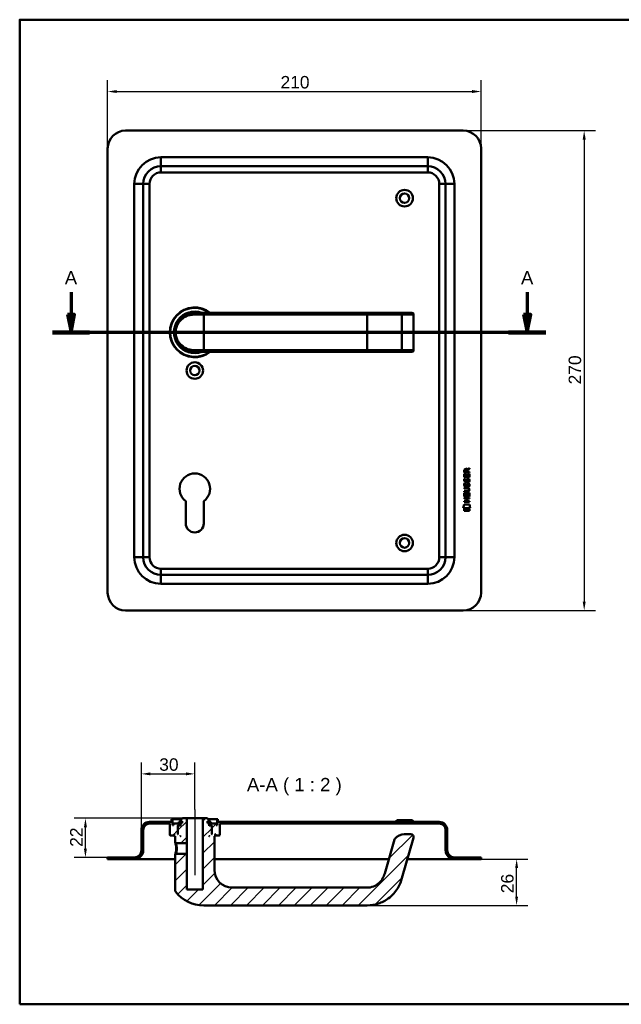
# Model space of a CAD drawing. Header units: millimetres. Extents: x 20 to 833, y 20 to 574.
# Tile 1 of 7: x 20 to 358, y 20 to 574. Entities that reach past the tile are written whole.
import ezdxf

# ---------------------------------------------------------------- set-up
doc = ezdxf.new("R2010")
doc.units = ezdxf.units.MM
doc.header["$LTSCALE"] = 2
for name, color, linetype, lineweight in [('Bemaßungen(DIN)', 7, 'Continuous', 25), ('Mittellinie(DIN)', 7, 'Continuous', 25), ('Schnittansichtslinien(DIN)', 7, 'Continuous', 70), ('Sichtbare Kanten(DIN)', 7, 'Continuous', 50), ('Sichtbare tangentiale Kanten(DIN)', 7, 'Continuous', 50), ('Skizziergeometrie(DIN)', 7, 'Continuous', 50), ('Symbole(DIN)', 7, 'Continuous', 25)]:
    doc.layers.add(name, color=color, linetype=linetype, lineweight=lineweight)
doc.layers.add('Schraffur', color=179, linetype='Continuous', lineweight=9, true_color=0x1e1e47)
doc.styles.add('Aktuell-DINGroßer Text', font='arial.ttf')
doc.styles.add('STANDARD-DIN~0', font='arial.ttf')
doc.dimstyles.new('CAD-LAN', dxfattribs={"dimscale": 2, "dimtxt": 3.5, "dimasz": 2.5, "dimexe": 3.175, "dimexo": 0, "dimgap": 0.8, "dimtad": 1, "dimrnd": 1e-08, "dimtxsty": 'STANDARD-DIN~0', "dimcen": 0.09, "dimdle": 10, "dimclrd": 250, "dimclre": 250, "dimclrt": 250, "dimadec": 0, "dimazin": 2, "dimtfac": 1, "dimtmove": 0, "dimatfit": 3, "dimfxl": 1, "dimtolj": 1, "dimtzin": 0, "dimlwd": 25, "dimlwe": 25, "dimarcsym": 0})

# ---------------------------------------------------------------- blocks, each defined once
blk = doc.blocks.new('Ränder Standardrahmen')
at = {"layer": 'Skizziergeometrie(DIN)', "flags": 128}
blk.add_lwpolyline([(10, 10), (10, 287), (410, 287), (410, 10), (10, 10)], dxfattribs=at)
blk = doc.blocks.new('*D21')
at = {"layer": 'Bemaßungen(DIN)', "color": 250, "linetype": 'Continuous', "lineweight": 25, "true_color": 0x3f3f3f, "transparency": 16777216}
for p, q in [((69.46, 501.58), (69.46, 539.93)), ((279.46, 501.58), (279.46, 539.93)), ((74.46, 533.58), (274.46, 533.58))]:
    blk.add_line(p, q, dxfattribs=at)
at = {"layer": 'Bemaßungen(DIN)', "color": 250, "linetype": 'Continuous', "true_color": 0x3f3f3f, "transparency": 16777216}
for points in [[(74.46, 534.41), (74.46, 532.75), (69.46, 533.58)], [(274.46, 534.41), (274.46, 532.75), (279.46, 533.58)]]:
    blk.add_solid(points, dxfattribs=at)
at = {"layer": 'Defpoints', "color": 0, "linetype": 'Continuous', "transparency": 16777216}
for p in [(279.46, 533.58), (69.46, 501.58), (279.46, 501.58)]:
    blk.add_point(p, dxfattribs=at)
at = {"layer": 'Bemaßungen(DIN)', "color": 250, "linetype": 'Continuous', "lineweight": 25, "true_color": 0x3f3f3f, "transparency": 16777216, "insert": (166.68, 542.33), "char_height": 7, "attachment_point": 1, "style": 'STANDARD-DIN~0'}
blk.add_mtext('\\A1;210', dxfattribs=at)
blk = doc.blocks.new('*D22')
at = {"layer": 'Bemaßungen(DIN)', "color": 250, "linetype": 'Continuous', "lineweight": 25, "true_color": 0x3f3f3f, "transparency": 16777216}
for p, q in [((269.46, 511.58), (343.81, 511.58)), ((337.46, 506.58), (337.46, 246.58)), ((269.46, 241.58), (343.81, 241.58))]:
    blk.add_line(p, q, dxfattribs=at)
at = {"layer": 'Bemaßungen(DIN)', "color": 250, "linetype": 'Continuous', "true_color": 0x3f3f3f, "transparency": 16777216}
for points in [[(336.63, 506.58), (338.3, 506.58), (337.46, 511.58)], [(336.63, 246.58), (338.3, 246.58), (337.46, 241.58)]]:
    blk.add_solid(points, dxfattribs=at)
at = {"layer": 'Defpoints', "color": 0, "linetype": 'Continuous', "transparency": 16777216}
for p in [(269.46, 511.58), (269.46, 241.58), (337.46, 241.58)]:
    blk.add_point(p, dxfattribs=at)
at = {"layer": 'Bemaßungen(DIN)', "color": 250, "linetype": 'Continuous', "lineweight": 25, "true_color": 0x3f3f3f, "transparency": 16777216, "insert": (328.72, 368.8), "char_height": 7, "attachment_point": 1, "rotation": 90, "style": 'STANDARD-DIN~0'}
blk.add_mtext('\\A1;270', dxfattribs=at)
blk = doc.blocks.new('2DTransSchnitt0')
at = {"layer": 'Schnittansichtslinien(DIN)', "linetype": 'Continuous'}
for p, q in [((24.44, 210.32), (24.44, 204.04)), ((152.71, 210.32), (152.71, 204.04)), ((23.44, 204.04), (24.44, 199.04)), ((25.44, 204.04), (23.44, 204.04)), ((24.44, 204.04), (24.44, 199.04)), ((24.44, 199.04), (25.44, 204.04)), ((151.71, 204.04), (152.71, 199.04)), ((153.71, 204.04), (151.71, 204.04)), ((152.71, 204.04), (152.71, 199.04)), ((152.71, 199.04), (153.71, 204.04)), ((157.93, 199.04), (19.22, 199.04))]:
    blk.add_line(p, q, dxfattribs=at)
at = {"layer": 'Schnittansichtslinien(DIN)', "linetype": 'Continuous', "lineweight": 140}
for p, q in [((29.65, 199.04), (19.22, 199.04)), ((157.93, 199.04), (147.49, 199.04))]:
    blk.add_line(p, q, dxfattribs=at)
at = {"layer": 'Schnittansichtslinien(DIN)', "linetype": 'Continuous', "flags": 128}
for points in [[(23.44, 204.04), (24.44, 199.04), (25.44, 204.04), (23.44, 204.04)], [(151.71, 204.04), (152.71, 199.04), (153.71, 204.04), (151.71, 204.04)]]:
    blk.add_lwpolyline(points, dxfattribs=at)
at = {"layer": 'Schnittansichtslinien(DIN)'}
for points in [[(23.44, 204.04), (24.44, 199.04), (25.44, 204.04), (23.44, 204.04)], [(151.71, 204.04), (152.71, 199.04), (153.71, 204.04), (151.71, 204.04)]]:
    blk.add_solid(points, dxfattribs=at)
at = {"layer": 'Schnittansichtslinien(DIN)', "char_height": 3.73, "attachment_point": 7, "style": 'Aktuell-DINGroßer Text'}
for insert in [(22.68, 212.54), (150.96, 212.54)]:
    blk.add_mtext('A', dxfattribs=dict(at, insert=insert))
blk = doc.blocks.new('*D24')
at = {"layer": 'Bemaßungen(DIN)', "color": 250, "linetype": 'Continuous', "lineweight": 25, "true_color": 0x3f3f3f, "transparency": 16777216}
for p, q in [((88.46, 118.15), (88.46, 156)), ((118.46, 129.65), (118.46, 156)), ((93.46, 149.65), (113.46, 149.65))]:
    blk.add_line(p, q, dxfattribs=at)
at = {"layer": 'Bemaßungen(DIN)', "color": 250, "linetype": 'Continuous', "true_color": 0x3f3f3f, "transparency": 16777216}
for points in [[(93.46, 150.49), (93.46, 148.82), (88.46, 149.65)], [(113.46, 150.49), (113.46, 148.82), (118.46, 149.65)]]:
    blk.add_solid(points, dxfattribs=at)
at = {"layer": 'Defpoints', "color": 0, "linetype": 'Continuous', "transparency": 16777216}
for p in [(118.46, 149.65), (118.46, 129.65), (88.46, 118.15)]:
    blk.add_point(p, dxfattribs=at)
at = {"layer": 'Bemaßungen(DIN)', "color": 250, "linetype": 'Continuous', "lineweight": 25, "true_color": 0x3f3f3f, "transparency": 16777216, "insert": (98.46, 158.41), "char_height": 7, "attachment_point": 1, "style": 'STANDARD-DIN~0'}
blk.add_mtext('\\A1;30', dxfattribs=at)
blk = doc.blocks.new('*D25')
at = {"layer": 'Bemaßungen(DIN)', "color": 250, "linetype": 'Continuous', "lineweight": 25, "true_color": 0x3f3f3f, "transparency": 16777216}
for p, q in [((111.46, 124.65), (50.61, 124.65)), ((56.96, 107.65), (56.96, 119.65)), ((69.46, 102.65), (50.61, 102.65))]:
    blk.add_line(p, q, dxfattribs=at)
at = {"layer": 'Bemaßungen(DIN)', "color": 250, "linetype": 'Continuous', "true_color": 0x3f3f3f, "transparency": 16777216}
for points in [[(56.13, 119.65), (57.8, 119.65), (56.96, 124.65)], [(56.13, 107.65), (57.8, 107.65), (56.96, 102.65)]]:
    blk.add_solid(points, dxfattribs=at)
at = {"layer": 'Defpoints', "color": 0, "linetype": 'Continuous', "transparency": 16777216}
for p in [(56.96, 124.65), (111.46, 124.65), (69.46, 102.65)]:
    blk.add_point(p, dxfattribs=at)
at = {"layer": 'Bemaßungen(DIN)', "color": 250, "linetype": 'Continuous', "lineweight": 25, "true_color": 0x3f3f3f, "transparency": 16777216, "insert": (48.33, 108.62), "char_height": 7, "attachment_point": 1, "rotation": 90, "style": 'STANDARD-DIN~0'}
blk.add_mtext('\\A1;22', dxfattribs=at)
blk = doc.blocks.new('*D26')
at = {"layer": 'Bemaßungen(DIN)', "color": 250, "linetype": 'Continuous', "lineweight": 25, "true_color": 0x3f3f3f, "transparency": 16777216}
for p, q in [((279.46, 101.65), (305.81, 101.65)), ((299.46, 80.65), (299.46, 96.65)), ((215.46, 75.65), (305.81, 75.65))]:
    blk.add_line(p, q, dxfattribs=at)
at = {"layer": 'Bemaßungen(DIN)', "color": 250, "linetype": 'Continuous', "true_color": 0x3f3f3f, "transparency": 16777216}
for points in [[(298.63, 96.65), (300.3, 96.65), (299.46, 101.65)], [(298.63, 80.65), (300.3, 80.65), (299.46, 75.65)]]:
    blk.add_solid(points, dxfattribs=at)
at = {"layer": 'Defpoints', "color": 0, "linetype": 'Continuous', "transparency": 16777216}
for p in [(279.46, 101.65), (299.46, 101.65), (215.46, 75.65)]:
    blk.add_point(p, dxfattribs=at)
at = {"layer": 'Bemaßungen(DIN)', "color": 250, "linetype": 'Continuous', "lineweight": 25, "true_color": 0x3f3f3f, "transparency": 16777216, "insert": (290.72, 82.5), "char_height": 7, "attachment_point": 1, "rotation": 90, "style": 'STANDARD-DIN~0'}
blk.add_mtext('\\A1;26', dxfattribs=at)

msp = doc.modelspace()

# ---------------------------------------------------------------- hatches: boundary and pattern name
at = {"layer": 'Schraffur'}
h = msp.add_hatch(dxfattribs=at)
h.set_pattern_fill('ANSI31', color=256, scale=50.8, style=0)
h.set_pattern_definition([(45, (0, 0), (-4.49013, 4.49013), [])])
edge = h.paths.add_edge_path()
edge.add_spline(control_points=[(107.835, 104.653), (107.773, 104.593), (107.711, 104.533), (107.587, 104.413), (107.525, 104.352), (107.463, 104.292)], knot_values=[-0.0518018, -0.0518018, -0.0518018, -0.0518018, -0.0259892, -0.0259892, 0, 0, 0, 0], degree=3, periodic=0)
edge.add_line((107.463, 104.292), (107.463, 83.993))
edge.add_spline(control_points=[(107.463, 83.993), (107.462, 83.911), (107.472, 83.798), (107.552, 83.565), (107.605, 83.467), (107.672, 83.379)], knot_values=[-0.0739623, -0.0739623, -0.0739623, -0.0739623, -0.0330522, -0.0330522, 0, 0, 0, 0], degree=3, periodic=0)
edge.add_ellipse((123.463, 95.653), major_axis=(-15.791, -12.274), ratio=1, start_angle=0, end_angle=52.14352)
edge.add_line((123.463, 75.653), (215.463, 75.653))
edge.add_spline(control_points=[(215.463, 75.653), (217.577, 75.653), (219.689, 75.997), (223.708, 77.314), (225.603, 78.284), (229.591, 81.218), (231.326, 83.239), (233.944, 87.572), (234.451, 89.311), (234.902, 90.885)], knot_values=[-1.6287984, -1.6287984, -1.6287984, -1.6287984, -1.2873005, -1.2873005, -0.9456559, -0.9456559, -0.4913093, -0.4913093, 0, 0, 0, 0], degree=3, periodic=0)
edge.add_line((234.902, 90.885), (241.456, 113.739))
edge.add_ellipse((240.014, 114.153), major_axis=(1.442, -0.413), ratio=1, start_angle=0, end_angle=106)
edge.add_line((240.014, 115.653), (236.31, 115.653))
edge.add_ellipse((236.31, 108.653), major_axis=(0, 7), ratio=1, start_angle=0, end_angle=48.30264)
edge.add_ellipse((232.204, 112.311), major_axis=(-1.12, 0.998), ratio=1, start_angle=0, end_angle=25.69736)
edge.add_line((230.762, 112.725), (225.29, 93.641))
edge.add_spline(control_points=[(225.29, 93.641), (225.005, 92.649), (224.63, 91.673), (223.811, 90.234), (223.215, 89.301), (221.269, 87.496), (220.188, 86.801), (217.781, 85.846), (216.556, 85.653), (215.463, 85.653)], knot_values=[-1.5570511, -1.5570511, -1.5570511, -1.5570511, -0.9847975, -0.9847975, -0.6392632, -0.6392632, -0.3276597, -0.3276597, 0, 0, 0, 0], degree=3, periodic=0)
edge.add_line((215.463, 85.653), (139.463, 85.653))
edge.add_ellipse((139.463, 95.653), major_axis=(0, -10), ratio=1, start_angle=270, end_angle=360, ccw=False)
edge.add_line((129.463, 95.653), (129.463, 114.653))
edge.add_line((129.463, 114.653), (129.763, 114.653))
edge.add_line((129.763, 114.653), (129.963, 114.853))
edge.add_line((129.963, 114.853), (129.963, 115.453))
edge.add_line((129.963, 115.453), (129.763, 115.653))
edge.add_line((129.763, 115.653), (130.063, 115.653))
edge.add_line((130.063, 115.653), (130.063, 115.153))
edge.add_line((130.063, 115.153), (130.163, 115.053))
edge.add_line((130.163, 115.053), (132.263, 115.053))
edge.add_line((132.263, 115.053), (132.463, 115.253))
edge.add_line((132.463, 115.253), (132.463, 121.653))
edge.add_line((132.463, 121.653), (255.963, 121.653))
edge.add_ellipse((255.963, 118.153), major_axis=(0, 3.5), ratio=1, start_angle=270, end_angle=360, ccw=False)
edge.add_line((259.463, 118.153), (259.463, 106.653))
edge.add_ellipse((264.463, 106.653), major_axis=(-5, 0), ratio=1, start_angle=0, end_angle=90)
edge.add_line((264.463, 101.653), (279.463, 101.653))
edge.add_line((279.463, 101.653), (279.463, 102.653))
edge.add_line((279.463, 102.653), (264.463, 102.653))
edge.add_ellipse((264.463, 106.653), major_axis=(0, -4), ratio=1, start_angle=270, end_angle=360, ccw=False)
edge.add_line((260.463, 106.653), (260.463, 118.153))
edge.add_ellipse((255.963, 118.153), major_axis=(4.5, 0), ratio=1, start_angle=0, end_angle=90)
edge.add_line((255.963, 122.653), (131.463, 122.653))
edge.add_line((131.463, 122.653), (131.463, 124.153))
edge.add_line((131.463, 124.153), (130.963, 124.153))
edge.add_line((130.963, 124.153), (130.963, 120.853))
edge.add_line((130.963, 120.853), (130.463, 120.853))
edge.add_line((130.463, 120.853), (130.463, 121.653))
edge.add_line((130.463, 121.653), (127.463, 121.653))
edge.add_line((127.463, 121.653), (127.463, 120.853))
edge.add_line((127.463, 120.853), (128.213, 120.853))
edge.add_line((128.213, 120.853), (128.013, 120.653))
edge.add_line((128.013, 120.653), (128.013, 115.853))
edge.add_line((128.013, 115.853), (128.213, 115.653))
edge.add_line((128.213, 115.653), (127.963, 115.653))
edge.add_line((127.963, 115.653), (127.963, 120.453))
edge.add_line((127.963, 120.453), (127.763, 120.653))
edge.add_line((127.763, 120.653), (126.663, 120.653))
edge.add_line((126.663, 120.653), (126.463, 120.453))
edge.add_line((126.463, 120.453), (126.463, 121.853))
edge.add_line((126.463, 121.853), (127.48, 121.853))
edge.add_line((127.48, 121.853), (127.48, 122.753))
edge.add_line((127.48, 122.753), (125.978, 122.753))
edge.add_line((125.978, 122.753), (125.978, 121.853))
edge.add_line((125.978, 121.853), (125.563, 121.853))
edge.add_line((125.563, 121.853), (125.563, 122.953))
edge.add_line((125.563, 122.953), (126.463, 122.953))
edge.add_line((126.463, 122.953), (126.463, 123.653))
edge.add_line((126.463, 123.653), (125.463, 124.653))
edge.add_line((125.463, 124.653), (122.963, 124.653))
edge.add_line((122.963, 124.653), (122.963, 84.653))
edge.add_line((122.963, 84.653), (113.963, 84.653))
edge.add_line((113.963, 84.653), (113.963, 104.653))
edge.add_line((113.963, 104.653), (107.835, 104.653))
h.paths.add_polyline_path([(126.663, 114.653), (126.463, 114.653), (126.463, 114.853)], flags=0)
edge = h.paths.add_edge_path()
edge.add_spline(control_points=[(107.463, 111.014), (107.526, 110.953), (107.589, 110.893), (107.713, 110.773), (107.774, 110.713), (107.836, 110.653)], knot_values=[-0.0519762, -0.0519762, -0.0519762, -0.0519762, -0.0259881, -0.0259881, -0.0001686, -0.0001686, -0.0001686, -0.0001686], degree=3, periodic=0)
edge.add_line((107.836, 110.653), (113.963, 110.653))
edge.add_line((113.963, 110.653), (113.963, 124.653))
edge.add_line((113.963, 124.653), (111.463, 124.653))
edge.add_line((111.463, 124.653), (110.463, 123.653))
edge.add_line((110.463, 123.653), (110.463, 122.953))
edge.add_line((110.463, 122.953), (111.363, 122.953))
edge.add_line((111.363, 122.953), (111.363, 121.853))
edge.add_line((111.363, 121.853), (110.949, 121.853))
edge.add_line((110.949, 121.853), (110.949, 122.753))
edge.add_line((110.949, 122.753), (109.447, 122.753))
edge.add_line((109.447, 122.753), (109.447, 121.853))
edge.add_line((109.447, 121.853), (110.463, 121.853))
edge.add_line((110.463, 121.853), (110.463, 120.453))
edge.add_line((110.463, 120.453), (110.263, 120.653))
edge.add_line((110.263, 120.653), (109.163, 120.653))
edge.add_line((109.163, 120.653), (108.963, 120.453))
edge.add_line((108.963, 120.453), (108.963, 115.653))
edge.add_line((108.963, 115.653), (108.713, 115.653))
edge.add_line((108.713, 115.653), (108.913, 115.853))
edge.add_line((108.913, 115.853), (108.913, 120.653))
edge.add_line((108.913, 120.653), (108.713, 120.853))
edge.add_line((108.713, 120.853), (109.463, 120.853))
edge.add_line((109.463, 120.853), (109.463, 121.653))
edge.add_line((109.463, 121.653), (106.463, 121.653))
edge.add_line((106.463, 121.653), (106.463, 120.853))
edge.add_line((106.463, 120.853), (105.963, 120.853))
edge.add_line((105.963, 120.853), (105.963, 124.153))
edge.add_line((105.963, 124.153), (105.463, 124.153))
edge.add_line((105.463, 124.153), (105.463, 122.653))
edge.add_line((105.463, 122.653), (92.963, 122.653))
edge.add_ellipse((92.963, 118.153), major_axis=(0, 4.5), ratio=1, start_angle=0, end_angle=90)
edge.add_line((88.463, 118.153), (88.463, 106.653))
edge.add_ellipse((84.463, 106.653), major_axis=(4, 0), ratio=1, start_angle=270, end_angle=360, ccw=False)
edge.add_line((84.463, 102.653), (69.463, 102.653))
edge.add_line((69.463, 102.653), (69.463, 101.653))
edge.add_line((69.463, 101.653), (84.463, 101.653))
edge.add_ellipse((84.463, 106.653), major_axis=(0, -5), ratio=1, start_angle=0, end_angle=90)
edge.add_line((89.463, 106.653), (89.463, 118.153))
edge.add_ellipse((92.963, 118.153), major_axis=(-3.5, 0), ratio=1, start_angle=270, end_angle=360, ccw=False)
edge.add_line((92.963, 121.653), (104.463, 121.653))
edge.add_line((104.463, 121.653), (104.463, 115.253))
edge.add_line((104.463, 115.253), (104.663, 115.053))
edge.add_line((104.663, 115.053), (106.763, 115.053))
edge.add_line((106.763, 115.053), (106.863, 115.153))
edge.add_line((106.863, 115.153), (106.863, 115.653))
edge.add_line((106.863, 115.653), (107.163, 115.653))
edge.add_line((107.163, 115.653), (106.963, 115.453))
edge.add_line((106.963, 115.453), (106.963, 114.853))
edge.add_line((106.963, 114.853), (107.163, 114.653))
edge.add_line((107.163, 114.653), (107.463, 114.653))
edge.add_line((107.463, 114.653), (107.463, 111.014))
h.paths.add_polyline_path([(110.463, 114.653), (110.263, 114.653), (110.463, 114.853)], flags=0)

# ---------------------------------------------------------------- linework, layer by layer
at = {"layer": 'Mittellinie(DIN)', "linetype": 'Continuous'}
msp.add_line((118.463, 129.653), (118.463, 92.653), dxfattribs=at)
at = {"layer": 'Sichtbare Kanten(DIN)'}
for p, q in [((269.463, 511.578), (79.463, 511.578)), ((69.463, 501.578), (69.463, 251.578)), ((279.463, 251.578), (279.463, 501.578)), ((249.463, 491.578), (99.463, 491.578)), ((89.463, 481.578), (89.463, 271.578)), ((259.463, 271.578), (259.463, 481.578)), ((117.847, 409.061), (117.847, 409.061)), ((118.463, 409.078), (123.463, 409.078)), ((215.463, 409.078), (123.463, 409.078)), ((233.941, 409.078), (215.463, 409.078)), ((240.494, 409.078), (233.941, 409.078)), ((240.494, 409.078), (240.514, 409.078)), ((241.514, 388.078), (241.514, 408.078)), ((123.463, 387.078), (118.463, 387.078)), ((123.463, 387.078), (215.463, 387.078)), ((215.463, 387.078), (233.941, 387.078)), ((233.941, 387.078), (240.494, 387.078)), ((234.024, 387.082), (234.024, 387.082)), ((240.514, 387.078), (240.494, 387.078)), ((271.705, 320.871), (272.9, 321.661)), ((272.9, 321.661), (272.9, 321.227)), ((270.038, 316.511), (270.04, 318.515)), ((272.896, 316.509), (270.038, 316.511)), ((270.04, 319.241), (270.042, 320.555)), ((272.899, 319.239), (270.04, 319.241)), ((270.04, 318.515), (270.388, 318.515)), ((270.388, 318.515), (270.387, 316.888)), ((270.387, 316.888), (271.281, 316.887)), ((270.391, 320.511), (270.39, 319.623)), ((270.39, 319.623), (271.408, 319.622)), ((271.281, 316.887), (271.282, 318.334)), ((271.282, 318.334), (271.631, 318.334)), ((271.408, 319.622), (271.408, 320.51)), ((271.631, 318.334), (271.63, 316.887)), ((271.63, 316.887), (272.548, 316.886)), ((271.758, 320.472), (271.757, 319.621)), ((271.757, 319.621), (272.899, 319.621)), ((272.9, 321.227), (271.758, 320.472)), ((272.548, 316.886), (272.55, 318.533)), ((272.55, 318.533), (272.898, 318.533)), ((272.898, 318.533), (272.896, 316.509)), ((272.899, 319.621), (272.899, 319.239)), ((270.033, 310.283), (270.033, 310.66)), ((270.033, 310.66), (271.679, 310.659)), ((271.703, 310.282), (270.033, 310.283)), ((270.208, 313.191), (270.546, 313.09)), ((270.21, 315.737), (270.548, 315.637)), ((270.404, 311.859), (270.411, 311.842)), ((270.406, 314.406), (270.413, 314.388)), ((271.088, 311.761), (271.099, 311.778)), ((271.09, 314.308), (271.101, 314.325)), ((272.136, 312.888), (272.124, 312.888)), ((272.138, 315.434), (272.126, 315.434)), ((270.027, 304.603), (270.027, 304.98)), ((270.027, 304.98), (272.886, 304.978)), ((270.029, 305.773), (270.031, 307.778)), ((272.888, 305.771), (270.029, 305.773)), ((270.031, 308.349), (270.032, 308.726)), ((271.677, 308.347), (270.031, 308.349)), ((270.031, 307.778), (270.379, 307.777)), ((270.032, 308.726), (271.701, 308.724)), ((270.379, 307.777), (270.378, 306.15)), ((270.378, 306.15), (271.273, 306.149)), ((271.273, 306.149), (271.274, 307.596)), ((271.274, 307.596), (271.622, 307.596)), ((271.622, 307.596), (271.621, 306.149)), ((271.621, 306.149), (272.54, 306.148)), ((272.54, 306.148), (272.541, 307.796)), ((272.541, 307.796), (272.889, 307.795)), ((272.583, 309.497), (272.582, 309.507)), ((272.886, 304.978), (272.886, 304.601)), ((272.889, 307.795), (272.888, 305.771)), ((113.363, 290.578), (113.363, 303.154)), ((123.563, 303.154), (123.563, 290.578)), ((269.494, 299.091), (269.953, 301.224)), ((269.953, 301.224), (272.96, 301.221)), ((270.026, 302.668), (270.026, 303.045)), ((270.026, 303.045), (271.269, 303.044)), ((272.884, 302.666), (270.026, 302.668)), ((271.27, 304.602), (270.027, 304.603)), ((271.269, 303.044), (271.27, 304.602)), ((271.626, 304.602), (271.625, 303.044)), ((271.625, 303.044), (272.884, 303.043)), ((272.886, 304.601), (271.626, 304.602)), ((272.884, 303.043), (272.884, 302.666)), ((272.96, 301.221), (273.41, 299.088)), ((273.41, 299.088), (269.494, 299.091)), ((269.953, 297.663), (269.954, 298.805)), ((272.95, 297.661), (269.953, 297.663)), ((269.954, 298.805), (272.951, 298.803)), ((272.951, 298.803), (272.95, 297.661)), ((99.463, 261.578), (249.463, 261.578)), ((79.463, 241.578), (269.463, 241.578)), ((105.463, 122.653), (92.963, 122.653)), ((105.963, 124.153), (105.463, 124.153)), ((105.463, 124.153), (105.463, 122.653)), ((105.963, 120.853), (105.963, 124.153)), ((105.963, 124.153), (110.963, 124.153)), ((110.949, 122.753), (109.447, 122.753)), ((109.447, 122.753), (109.447, 121.853)), ((111.463, 124.653), (110.463, 123.653)), ((110.463, 123.653), (110.463, 122.953)), ((110.463, 122.953), (111.363, 122.953)), ((110.949, 121.853), (110.949, 122.753)), ((111.363, 122.753), (110.949, 122.753)), ((111.363, 122.953), (111.363, 121.853)), ((113.963, 124.653), (111.463, 124.653)), ((113.963, 110.653), (113.963, 124.653)), ((113.963, 124.653), (122.963, 124.653)), ((125.463, 124.653), (122.963, 124.653)), ((122.963, 124.653), (122.963, 84.653)), ((126.463, 123.653), (125.463, 124.653)), ((125.563, 121.853), (125.563, 122.953)), ((125.563, 122.953), (126.463, 122.953)), ((125.978, 122.753), (125.563, 122.753)), ((125.963, 124.153), (130.963, 124.153)), ((127.48, 122.753), (125.978, 122.753)), ((125.978, 122.753), (125.978, 121.853)), ((126.463, 122.953), (126.463, 123.653)), ((127.48, 121.853), (127.48, 122.753)), ((131.463, 124.153), (130.963, 124.153)), ((130.963, 124.153), (130.963, 120.853)), ((131.463, 122.653), (131.463, 124.153)), ((255.963, 122.653), (131.463, 122.653)), ((232.213, 123.653), (231.213, 122.653)), ((232.213, 123.653), (240.713, 123.653)), ((240.713, 123.653), (241.713, 122.653)), ((88.463, 118.153), (88.463, 106.653)), ((89.463, 106.653), (89.463, 118.153)), ((92.963, 121.653), (104.463, 121.653)), ((104.463, 121.653), (104.463, 115.253)), ((106.463, 120.853), (105.963, 120.853)), ((109.463, 121.653), (106.463, 121.653)), ((106.463, 121.653), (106.463, 120.853)), ((108.913, 120.653), (108.713, 120.853)), ((108.713, 120.853), (109.463, 120.853)), ((108.913, 115.853), (108.913, 120.653)), ((108.913, 120.653), (109.163, 120.653)), ((109.163, 120.653), (108.963, 120.453)), ((108.963, 120.453), (108.963, 115.653)), ((110.263, 120.653), (109.163, 120.653)), ((109.447, 121.853), (110.463, 121.853)), ((109.463, 120.853), (109.463, 121.653)), ((109.463, 121.653), (110.463, 121.653)), ((110.463, 120.853), (109.463, 120.853)), ((110.463, 120.453), (110.263, 120.653)), ((110.463, 120.653), (110.263, 120.653)), ((110.463, 121.853), (110.463, 120.453)), ((111.363, 121.853), (110.949, 121.853)), ((125.978, 121.853), (125.563, 121.853)), ((126.463, 120.453), (126.463, 121.853)), ((126.463, 121.853), (127.48, 121.853)), ((126.463, 121.653), (127.463, 121.653)), ((127.463, 120.853), (126.463, 120.853)), ((126.663, 120.653), (126.463, 120.453)), ((126.663, 120.653), (126.463, 120.653)), ((127.763, 120.653), (126.663, 120.653)), ((130.463, 121.653), (127.463, 121.653)), ((127.463, 121.653), (127.463, 120.853)), ((127.463, 120.853), (128.213, 120.853)), ((127.963, 120.453), (127.763, 120.653)), ((127.763, 120.653), (128.013, 120.653)), ((127.963, 115.653), (127.963, 120.453)), ((128.213, 120.853), (128.013, 120.653)), ((128.013, 120.653), (128.013, 115.853)), ((130.463, 120.853), (130.463, 121.653)), ((130.963, 120.853), (130.463, 120.853)), ((132.463, 115.253), (132.463, 121.653)), ((132.463, 121.653), (255.963, 121.653)), ((259.463, 118.153), (259.463, 106.653)), ((260.463, 106.653), (260.463, 118.153)), ((104.463, 115.253), (104.663, 115.053)), ((104.663, 115.053), (106.763, 115.053)), ((106.763, 115.053), (106.863, 115.153)), ((106.763, 115.053), (106.963, 115.053)), ((106.863, 115.153), (106.863, 115.653)), ((106.863, 115.653), (107.163, 115.653)), ((106.963, 115.153), (106.863, 115.153)), ((107.163, 115.653), (106.963, 115.453)), ((106.963, 115.453), (106.963, 114.853)), ((106.963, 114.853), (107.163, 114.653)), ((107.163, 114.653), (107.463, 114.653)), ((107.463, 114.653), (107.463, 111.014)), ((107.464, 111.014), (107.836, 110.653)), ((108.713, 115.653), (108.913, 115.853)), ((108.963, 115.653), (108.713, 115.653)), ((108.963, 115.853), (108.913, 115.853)), ((110.263, 114.653), (110.463, 114.853)), ((110.463, 114.653), (110.263, 114.653)), ((110.463, 114.853), (110.463, 114.653)), ((126.463, 114.653), (126.463, 114.853)), ((126.463, 114.853), (126.663, 114.653)), ((126.663, 114.653), (126.463, 114.653)), ((128.013, 115.853), (127.963, 115.853)), ((128.213, 115.653), (127.963, 115.653)), ((128.013, 115.853), (128.213, 115.653)), ((129.463, 95.653), (129.463, 114.653)), ((129.463, 114.653), (129.763, 114.653)), ((129.963, 115.453), (129.763, 115.653)), ((129.763, 115.653), (130.063, 115.653)), ((129.763, 114.653), (129.963, 114.853)), ((129.963, 114.853), (129.963, 115.453)), ((130.063, 115.153), (129.963, 115.153)), ((129.963, 115.053), (130.163, 115.053)), ((130.063, 115.653), (130.063, 115.153)), ((130.063, 115.153), (130.163, 115.053)), ((130.163, 115.053), (132.263, 115.053)), ((132.263, 115.053), (132.463, 115.253)), ((230.762, 112.725), (225.29, 93.641)), ((234.902, 90.885), (241.456, 113.739)), ((240.014, 115.653), (236.31, 115.653)), ((107.836, 110.653), (113.963, 110.653)), ((113.963, 110.653), (113.963, 104.653)), ((84.463, 102.653), (69.463, 102.653)), ((69.463, 102.653), (69.463, 101.653)), ((69.463, 101.653), (84.463, 101.653)), ((84.463, 101.653), (99.463, 101.653)), ((107.463, 101.653), (99.463, 101.653)), ((107.835, 104.653), (107.463, 104.292)), ((107.463, 104.292), (107.463, 83.993)), ((113.963, 104.653), (107.835, 104.653)), ((113.963, 84.653), (113.963, 104.653)), ((227.587, 101.653), (129.463, 101.653)), ((249.463, 101.653), (237.99, 101.653)), ((249.463, 101.653), (264.463, 101.653)), ((279.463, 102.653), (264.463, 102.653)), ((264.463, 101.653), (279.463, 101.653)), ((279.463, 101.653), (279.463, 102.653)), ((122.963, 84.653), (113.963, 84.653)), ((215.463, 85.653), (139.463, 85.653)), ((123.463, 75.653), (215.463, 75.653))]:
    msp.add_line(p, q, dxfattribs=at)
for centre, radius in [((236.463, 473.578), 4.65), ((236.463, 473.578), 2.65), ((118.463, 376.578), 4.65), ((118.463, 376.578), 2.65), ((236.463, 279.578), 4.65), ((236.463, 279.578), 2.65)]:
    msp.add_circle(centre, radius, dxfattribs=at)
for centre, radius, start, end in [((79.463, 501.578), 10, 90, 180), ((269.463, 501.578), 10, 0, 90), ((99.463, 481.578), 10, 90, 180), ((249.463, 481.578), 10, 0, 90), ((118.463, 398.078), 14, 51.78679, 308.21321), ((118.463, 398.078), 13.8, 52.8542, 307.1458), ((118.463, 398.078), 11.7, 70.08028, 289.91972), ((118.463, 398.078), 11.6, 71.49137, 288.50863), ((118.463, 398.078), 11.5, 73.04257, 286.95743), ((118.463, 398.078), 11.3, 76.76803, 283.23197), ((116.232, 408.186), 0.85, 60.65471, 60.67321), ((240.514, 408.078), 1, 0, 90), ((240.514, 388.078), 1, 270, 0), ((118.463, 310.078), 8.6, 306.37184, 233.62816), ((118.463, 290.578), 5.1, 180, 0), ((99.463, 271.578), 10, 180, 270), ((249.463, 271.578), 10, 270, 0), ((79.463, 251.578), 10, 180, 270), ((269.463, 251.578), 10, 270, 0), ((92.963, 118.153), 4.5, 90, 180), ((255.963, 118.153), 4.5, 0, 90), ((92.963, 118.153), 3.5, 90, 180), ((255.963, 118.153), 3.5, 0, 90), ((232.204, 112.311), 1.5, 138.30264, 164), ((236.31, 108.653), 7, 90, 138.30264), ((240.014, 114.153), 1.5, 344, 90), ((84.463, 106.653), 4, 270, 0), ((84.463, 106.653), 5, 270, 0), ((264.463, 106.653), 5, 180, 270), ((264.463, 106.653), 4, 180, 270), ((139.463, 95.653), 10, 180, 270), ((123.463, 95.653), 20, 217.85648, 270)]:
    msp.add_arc(centre, radius, start, end, dxfattribs=at)
for centre, major_axis, ratio, start_param, end_param in [((270.176, 319.657), (-1.242, -1.64), 0.5994938, 2.7365723, 3.5673799), ((271.569, 319.738), (0.976, -1.274), 0.5180415, 2.7627686, 3.7355131), ((271.756, 315.216), (-1.192, -3.54), 0.2215161, 5.9678979, 6.0270389), ((271.672, 317.516), (1.103, 3.296), 0.2312948, 2.8124619, 2.8734213), ((271.157, 312.662), (-0.583, -1.012), 0.541605, 5.8985019, 6.3563332), ((271.151, 315.199), (0.574, 1.004), 0.5438409, 2.7534304, 3.2137241), ((271.029, 311.786), (-0.098, -0.139), 0.3641716, 1.3429, 1.6509781), ((271.031, 314.332), (0.098, 0.139), 0.3641716, 4.4844927, 4.7925708), ((267.858, 305.985), (4.814, 4.313), 0.3742661, 5.9599282, 6.6783921), ((271.478, 311.203), (-0.838, -1.64), 0.4594521, 2.8344186, 3.3561114), ((271.479, 313.747), (0.839, 1.642), 0.4591024, 5.9761877, 6.4975755), ((267.862, 313.029), (4.808, -4.323), 0.3742014, 5.888113, 6.6064523), ((249.149, 329.334), (23.266, -20.361), 0.1371339, 6.127502, 6.402435)]:
    msp.add_ellipse(centre, major_axis=major_axis, ratio=ratio, start_param=start_param, end_param=end_param, dxfattribs=at)
for points, knots in [([(118.463, 409.078), (117.598, 409.078), (115.883, 408.871), (112.8, 407.745), (109.729, 405.281), (107.813, 401.679), (107.347, 398.088), (107.631, 395.851), (108.138, 394.219), (108.801, 392.712), (110.328, 390.393), (112.799, 388.412), (115.886, 387.285), (117.598, 387.078), (118.463, 387.078)], [-3.4261334, -3.4261334, -3.4261334, -3.4261334, -3.1814096, -2.9366858, -2.4472382, -1.9577905, -1.7130667, -1.4683429, -1.345981, -1.2236191, -0.9788953, -0.4894476, -0.2447238, 0, 0, 0, 0]), ([(272.582, 309.507), (272.583, 309.553), (272.58, 309.6), (272.564, 309.736), (272.541, 309.823), (272.467, 309.974), (272.421, 310.035), (272.301, 310.141), (272.23, 310.181), (272.013, 310.265), (271.853, 310.282), (271.703, 310.282)], [0, 0, 0, 0, 0.01400423, 0.01400423, 0.0408947, 0.0408947, 0.06439039, 0.06439039, 0.08887549, 0.08887549, 0.13413559, 0.13413559, 0.13413559, 0.13413559]), ([(107.464, 111.014), (107.465, 111.013), (107.483, 110.956), (107.562, 110.702), (107.797, 109.904), (108.027, 108.662), (108.029, 107.653), (108.029, 107.653), (108.029, 107.653), (108.029, 107.653)], [-0.52857944, -0.52857944, -0.52857944, -0.52857944, -0.45322919, -0.37769099, -0.30215279, 0, 0, 0, 0.00004017, 0.00004017, 0.00004017, 0.00004017]), ([(108.029, 107.653), (108.029, 107.148), (107.94, 106.132), (107.67, 104.94), (107.491, 104.378), (107.463, 104.292), (107.463, 104.292)], [-2.11502937, -2.11502937, -2.11502937, -2.11502937, -1.96399314, -1.81291674, -1.66184035, -1.58650989, -1.58650989, -1.58650989, -1.58650989]), ([(107.835, 104.653), (107.835, 104.653), (107.844, 104.678), (107.861, 104.729), (107.896, 104.83), (107.965, 105.03), (108.043, 105.308), (108.121, 105.586), (108.208, 105.94), (108.274, 106.345), (108.339, 106.748), (108.382, 107.203), (108.381, 107.653)], [3.70157199, 3.70157199, 3.70157199, 3.70157199, 3.77690989, 3.77690989, 3.77690989, 3.92798628, 3.92798628, 3.92798628, 4.07906268, 4.07906268, 4.07906268, 4.23009881, 4.23009881, 4.23009881, 4.23009881]), ([(108.381, 107.653), (108.381, 107.653), (108.381, 107.653), (108.381, 107.653), (108.38, 108.554), (108.202, 109.44), (108.045, 109.997), (108.006, 110.136), (107.968, 110.256), (107.937, 110.353), (107.905, 110.451), (107.88, 110.526), (107.862, 110.576), (107.845, 110.627), (107.836, 110.653), (107.836, 110.653)], [2.11502927, 2.11502927, 2.11502927, 2.11502927, 2.11506954, 2.11506954, 2.11506954, 2.41722233, 2.41722233, 2.41722233, 2.49276052, 2.49276052, 2.49276052, 2.56829872, 2.56829872, 2.56829872, 2.64387376, 2.64387376, 2.64387376, 2.64387376]), ([(225.29, 93.641), (225.005, 92.649), (224.63, 91.673), (223.811, 90.234), (223.215, 89.301), (221.269, 87.496), (220.188, 86.801), (217.781, 85.846), (216.556, 85.653), (215.463, 85.653)], [-1.5570511, -1.5570511, -1.5570511, -1.5570511, -0.9847975, -0.9847975, -0.6392632, -0.6392632, -0.3276597, -0.3276597, 0, 0, 0, 0]), ([(215.463, 75.653), (217.577, 75.653), (219.689, 75.997), (223.708, 77.314), (225.603, 78.284), (229.591, 81.218), (231.326, 83.239), (233.944, 87.572), (234.451, 89.311), (234.902, 90.885)], [-1.6287984, -1.6287984, -1.6287984, -1.6287984, -1.2873005, -1.2873005, -0.9456559, -0.9456559, -0.4913093, -0.4913093, 0, 0, 0, 0]), ([(107.462, 83.993), (107.462, 83.911), (107.472, 83.798), (107.552, 83.565), (107.605, 83.467), (107.673, 83.379)], [-0.073962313, -0.073962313, -0.073962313, -0.073962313, -0.033052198, -0.033052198, 0, 0, 0, 0])]:
    msp.add_open_spline(points, degree=3, knots=knots, dxfattribs=at)
for points in [[(270.042, 320.555), (270.056, 320.996), (270.288, 321.458), (270.901, 321.458)], [(271.408, 320.51), (271.408, 320.783), (271.322, 321.108), (270.906, 321.109)], [(271.609, 315.59), (271.702, 315.7), (271.832, 315.772), (272.012, 315.796)], [(272.012, 315.796), (272.299, 315.835), (272.582, 315.734), (272.775, 315.418)], [(270.084, 311.712), (269.993, 311.953), (269.965, 312.186), (270.007, 312.514)], [(270.086, 314.259), (269.995, 314.499), (269.967, 314.733), (270.009, 315.061)], [(270.007, 312.514), (270.024, 312.654), (270.066, 312.861), (270.137, 313.034)], [(270.009, 315.061), (270.026, 315.2), (270.068, 315.407), (270.139, 315.58)], [(270.643, 311.252), (270.42, 311.284), (270.19, 311.43), (270.084, 311.712)], [(270.645, 313.798), (270.422, 313.831), (270.192, 313.976), (270.086, 314.259)], [(270.137, 313.034), (270.156, 313.083), (270.208, 313.191), (270.208, 313.191)], [(270.139, 315.58), (270.158, 315.63), (270.21, 315.737), (270.21, 315.737)], [(270.391, 312.626), (270.327, 312.373), (270.321, 312.149), (270.379, 311.933)], [(270.393, 315.172), (270.329, 314.92), (270.323, 314.696), (270.381, 314.48)], [(270.546, 313.09), (270.546, 313.09), (270.426, 312.764), (270.391, 312.626)], [(270.548, 315.637), (270.548, 315.637), (270.428, 315.31), (270.393, 315.172)], [(270.616, 311.629), (270.763, 311.569), (270.951, 311.605), (271.057, 311.719)], [(270.618, 314.176), (270.765, 314.116), (270.953, 314.151), (271.059, 314.266)], [(270.798, 311.239), (270.697, 311.24), (270.676, 311.247), (270.643, 311.252)], [(270.8, 313.785), (270.699, 313.787), (270.678, 313.793), (270.645, 313.798)], [(271.426, 311.603), (271.311, 311.393), (271.116, 311.235), (270.798, 311.239)], [(271.428, 314.15), (271.313, 313.94), (271.118, 313.781), (270.8, 313.785)], [(271.099, 311.778), (271.167, 311.888), (271.224, 312.051), (271.279, 312.296)], [(271.101, 314.325), (271.169, 314.434), (271.226, 314.598), (271.281, 314.843)], [(271.279, 312.296), (271.363, 312.664), (271.466, 312.876), (271.607, 313.043)], [(271.281, 314.843), (271.365, 315.211), (271.468, 315.422), (271.609, 315.59)], [(271.619, 312.146), (271.564, 311.906), (271.502, 311.741), (271.426, 311.603)], [(271.621, 314.693), (271.566, 314.453), (271.504, 314.288), (271.428, 314.15)], [(271.607, 313.043), (271.7, 313.153), (271.83, 313.226), (272.01, 313.25)], [(271.667, 312.345), (271.66, 312.315), (271.619, 312.148), (271.619, 312.146)], [(271.669, 314.891), (271.662, 314.861), (271.621, 314.695), (271.621, 314.693)], [(271.853, 312.77), (271.783, 312.681), (271.722, 312.543), (271.667, 312.345)], [(271.855, 315.316), (271.785, 315.228), (271.724, 315.089), (271.669, 314.891)], [(272.124, 312.888), (272.003, 312.888), (271.927, 312.855), (271.853, 312.77)], [(272.126, 315.434), (272.005, 315.434), (271.93, 315.401), (271.855, 315.316)], [(272.01, 313.25), (272.297, 313.288), (272.58, 313.188), (272.773, 312.871)], [(272.328, 311.305), (272.328, 311.305), (272.483, 311.559), (272.542, 311.844)], [(272.697, 311.218), (272.676, 311.223), (272.328, 311.305), (272.328, 311.305)], [(272.33, 313.851), (272.33, 313.851), (272.485, 314.105), (272.544, 314.39)], [(272.699, 313.765), (272.678, 313.769), (272.33, 313.851), (272.33, 313.851)], [(272.542, 311.844), (272.611, 312.177), (272.611, 312.453), (272.504, 312.65)], [(272.544, 314.39), (272.613, 314.723), (272.613, 314.999), (272.506, 315.197)], [(272.922, 311.936), (272.892, 311.605), (272.734, 311.276), (272.697, 311.218)], [(272.924, 314.483), (272.894, 314.152), (272.736, 313.822), (272.699, 313.765)], [(272.773, 312.871), (272.883, 312.691), (272.937, 312.472), (272.937, 312.202)], [(272.775, 315.418), (272.885, 315.237), (272.939, 315.018), (272.939, 314.749)], [(272.937, 312.202), (272.937, 312.117), (272.93, 312.031), (272.922, 311.936)], [(272.939, 314.749), (272.939, 314.664), (272.932, 314.578), (272.924, 314.483)]]:
    msp.add_open_spline(points, degree=3, dxfattribs=at)
at = {"layer": 'Sichtbare tangentiale Kanten(DIN)'}
for p, q in [((99.463, 496.578), (99.463, 491.578)), ((99.463, 496.578), (249.463, 496.578)), ((249.463, 496.578), (249.463, 491.578)), ((99.463, 488.078), (99.463, 491.578)), ((249.463, 488.078), (99.463, 488.078)), ((249.463, 488.078), (249.463, 491.578)), ((84.463, 481.578), (89.463, 481.578)), ((84.463, 271.578), (84.463, 481.578)), ((92.963, 481.578), (89.463, 481.578)), ((92.963, 481.578), (92.963, 271.578)), ((255.963, 481.578), (259.463, 481.578)), ((255.963, 271.578), (255.963, 481.578)), ((264.463, 481.578), (259.463, 481.578)), ((264.463, 481.578), (264.463, 271.578)), ((123.463, 408.078), (118.2, 408.078)), ((123.463, 409.078), (123.463, 408.078)), ((123.463, 408.078), (215.463, 408.078)), ((123.463, 388.078), (123.463, 408.078)), ((215.463, 409.078), (215.463, 408.078)), ((215.463, 408.078), (234.902, 408.078)), ((215.463, 388.078), (215.463, 408.078)), ((234.902, 408.078), (234.902, 388.078)), ((234.902, 408.078), (241.456, 408.078)), ((241.456, 408.078), (241.456, 388.078)), ((241.514, 408.078), (241.456, 408.078)), ((108.028, 394.601), (108.028, 394.601)), ((118.2, 388.078), (123.463, 388.078)), ((215.463, 388.078), (123.463, 388.078)), ((123.463, 387.078), (123.463, 388.078)), ((234.902, 388.078), (215.463, 388.078)), ((215.463, 387.078), (215.463, 388.078)), ((241.456, 388.078), (234.902, 388.078)), ((241.456, 388.078), (241.514, 388.078)), ((84.463, 271.578), (89.463, 271.578)), ((92.963, 271.578), (89.463, 271.578)), ((255.963, 271.578), (259.463, 271.578)), ((264.463, 271.578), (259.463, 271.578)), ((99.463, 261.578), (99.463, 265.078)), ((99.463, 265.078), (249.463, 265.078)), ((99.463, 261.578), (99.463, 256.578)), ((249.463, 265.078), (249.463, 261.578)), ((249.463, 256.578), (249.463, 261.578)), ((249.463, 256.578), (99.463, 256.578))]:
    msp.add_line(p, q, dxfattribs=at)
for centre, radius, start, end in [((99.463, 481.578), 15, 90, 180), ((249.463, 481.578), 15, 0, 90), ((99.463, 481.578), 6.5, 90, 180), ((249.463, 481.578), 6.5, 0, 90), ((99.463, 271.578), 15, 180, 270), ((99.463, 271.578), 6.5, 180, 270), ((249.463, 271.578), 6.5, 270, 0), ((249.463, 271.578), 15, 270, 0)]:
    msp.add_arc(centre, radius, start, end, dxfattribs=at)
for centre, major_axis, ratio, start_param, end_param in [((118.463, 408.078), (0, 1), 0.2631579, 0, 1.5707963), ((233.941, 408.078), (0, 1), 0.9612617, 4.712389, 6.2831853), ((240.494, 408.078), (0, 1), 0.9612617, 4.712389, 6.2831853), ((118.463, 388.078), (0, -1), 0.2631579, 4.712389, 6.2831853), ((233.941, 388.078), (0, -1), 0.9612617, 0, 1.5707963), ((240.494, 388.078), (0, -1), 0.9612617, 0, 1.5707963)]:
    msp.add_ellipse(centre, major_axis=major_axis, ratio=ratio, start_param=start_param, end_param=end_param, dxfattribs=at)
msp.add_open_spline([(118.2, 388.078), (117.372, 388.078), (116.552, 388.172), (115.774, 388.348), (114.995, 388.523), (114.257, 388.779), (113.567, 389.099), (112.188, 389.741), (111.006, 390.641), (110.056, 391.744), (109.581, 392.296), (109.163, 392.898), (108.812, 393.556), (108.637, 393.885), (108.478, 394.227), (108.338, 394.584), (108.198, 394.941), (108.077, 395.311), (107.978, 395.694), (107.78, 396.46), (107.671, 397.273), (107.672, 398.088), (107.674, 398.903), (107.786, 399.719), (107.982, 400.482), (108.374, 402.007), (109.109, 403.316), (110.065, 404.419), (111.02, 405.522), (112.193, 406.418), (113.568, 407.058), (114.256, 407.378), (114.994, 407.634), (115.773, 407.809), (116.552, 407.984), (117.372, 408.078), (118.2, 408.078)], degree=3, knots=[0, 0, 0, 0, 0.2447238, 0.2447238, 0.2447238, 0.4894476, 0.4894476, 0.4894476, 0.9788953, 0.9788953, 0.9788953, 1.2236191, 1.2236191, 1.2236191, 1.345981, 1.345981, 1.345981, 1.4683429, 1.4683429, 1.4683429, 1.7130667, 1.7130667, 1.7130667, 1.9577905, 1.9577905, 1.9577905, 2.4472382, 2.4472382, 2.4472382, 2.9366858, 2.9366858, 2.9366858, 3.1814096, 3.1814096, 3.1814096, 3.4261334, 3.4261334, 3.4261334, 3.4261334], dxfattribs=at)

# ---------------------------------------------------------------- block references
at = {"xscale": 2, "yscale": 2, "zscale": 2}
msp.add_blockref('Ränder Standardrahmen', (0, 0), dxfattribs=at)
at = {"layer": 'Schnittansichtslinien(DIN)', "xscale": 2, "yscale": 2, "zscale": 2}
msp.add_blockref('2DTransSchnitt0', (0, 0), dxfattribs=at)

# ---------------------------------------------------------------- texts
at = {"layer": 'Symbole(DIN)', "color": 7, "insert": (147.791, 137.653), "char_height": 7.4676, "attachment_point": 7, "style": 'Aktuell-DINGroßer Text'}
msp.add_mtext('A-A ( 1 : 2 )', dxfattribs=at)

# ---------------------------------------------------------------- dimensions: what is measured, and where the dimension line sits
at = {"layer": 'Bemaßungen(DIN)', "color": 250, "linetype": 'Continuous', "lineweight": 25, "true_color": 0x3f3f3f}
for base, p1, p2, angle, picture, middle in [((279.463, 533.578), (69.463, 501.578), (279.463, 501.578), 180, '*D21', (174.463, 533.578)), ((337.463, 241.578), (269.463, 511.578), (269.463, 241.578), 90, '*D22', (337.463, 376.578)), ((118.463, 149.653), (88.463, 118.153), (118.463, 129.653), 180, '*D24', (103.463, 149.653)), ((56.963, 124.653), (69.463, 102.653), (111.463, 124.653), 90, '*D25', (56.963, 113.653)), ((299.463, 101.653), (215.463, 75.653), (279.463, 101.653), 270, '*D26', (299.463, 87.568))]:
    dim = msp.add_linear_dim(base=base, p1=p1, p2=p2, angle=angle, dimstyle='CAD-LAN', override={"dimgap": 0.8, "dimdec": 2, "dimtol": 0, "dimlim": 0, "dimtp": 0, "dimtm": 0, "dimtdec": 2, "dimtofl": 0, "dimatfit": 1}, dxfattribs=at)
    dim.commit()
    dim.dimension.update_dxf_attribs({"geometry": picture, "text_midpoint": middle, "dimtype": 160})

doc.saveas('drawing.dxf')
